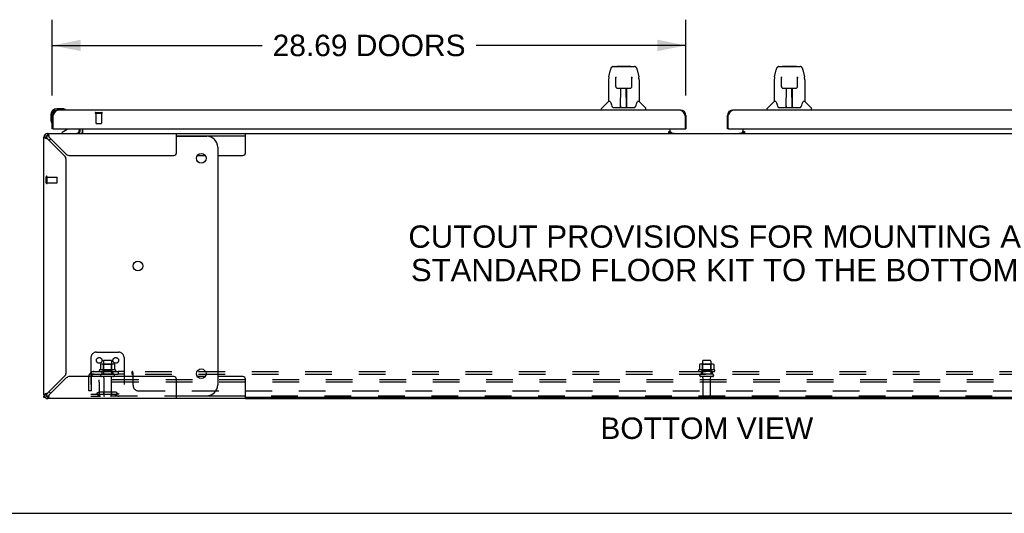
# Model space of a CAD drawing. Header units: inches. Extents: x 0 to 220, y 0 to 142.
# Tile 2 of 19: x 39 to 84, y 0 to 22. Entities that reach past the tile are written whole.
import ezdxf

# ---------------------------------------------------------------- set-up
doc = ezdxf.new("R2010")
doc.units = ezdxf.units.IN
doc.header["$LTSCALE"] = 12.090517
doc.header["$MEASUREMENT"] = 0
doc.linetypes.add('HIDDEN', pattern=[0.2, 0.1, -0.1])
doc.layers.get('0').update_dxf_attribs({"linetype": 'CONTINUOUS'})
for name, color, linetype in [('02___PRT_ALL_AXES', 7, 'CONTINUOUS'), ('DEFAULT_2', 8, 'HIDDEN'), ('DIMENSIONS', 7, 'CONTINUOUS')]:
    doc.layers.add(name, color=color, linetype=linetype)
doc.styles.get("Standard").update_dxf_attribs({"font": 'arial.ttf'})
doc.dimstyles.new('DIMSTYLE_1', dxfattribs={"dimtxt": 0.969828, "dimasz": 1.293103, "dimexe": 0.09, "dimexo": 0.07, "dimgap": 0.0375, "dimtad": 0, "dimtih": 1, "dimtoh": 1, "dimzin": 4, "dimdsep": 46, "dimtxsty": 'Standard', "dimblk": '_FILLED', "dimblk1": '_FILLED', "dimblk2": '_FILLED', "dimcen": 0.09, "dimazin": 1, "dimtfac": 1, "dimtdec": 3, "dimtofl": 0, "dimtmove": 0, "dimatfit": 3, "dimldrblk": '_FILLED', "dimfxl": 1, "dimtolj": 1, "dimtzin": 4, "dimarcsym": 0})

# ---------------------------------------------------------------- blocks, each defined once
blk = doc.blocks.new('_FILLED')
at = {"color": 0, "linetype": 'ByBlock'}
blk.add_solid([(0, 0), (-1, 0.2), (-1, -0.2)], dxfattribs=at)
blk = doc.blocks.new('*D19')
at = {"layer": 'DIMENSIONS', "color": 2, "linetype": 'Continuous'}
for p, q in [((40.51, 18.906), (40.51, 22.335)), ((69.198, 18.906), (69.198, 22.335)), ((40.51, 21.171), (50.007, 21.171)), ((69.198, 21.171), (59.701, 21.171))]:
    blk.add_line(p, q, dxfattribs=at)
at = {"layer": 'DIMENSIONS', "color": 2, "linetype": 'Continuous', "xscale": 1.2931034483, "yscale": 1.2931034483, "zscale": 1.2931034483, "rotation": 180}
blk.add_blockref('_FILLED', (40.51, 21.171), dxfattribs=at)
at = {"layer": 'DIMENSIONS', "color": 2, "linetype": 'Continuous', "xscale": 1.2931034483, "yscale": 1.2931034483, "zscale": 1.2931034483}
blk.add_blockref('_FILLED', (69.198, 21.171), dxfattribs=at)
at = {"layer": 'DIMENSIONS', "color": 2, "linetype": 'Continuous', "insert": (54.854, 21.656), "char_height": 0.96983, "width": 8.72484, "attachment_point": 2, "line_spacing_factor": 0.9}
blk.add_mtext('28.69 DOORS', dxfattribs=at)

msp = doc.modelspace()

# ---------------------------------------------------------------- linework, layer by layer
at = {"color": 7, "linetype": 'Continuous'}
for p, q in [((65.712, 19.756), (65.777, 20.061)), ((65.9, 20.216), (66.87, 20.216)), ((65.987, 20.216), (65.986, 20.216)), ((66.092, 20.228), (66.679, 20.228)), ((66.994, 20.061), (67.059, 19.756)), ((73.212, 19.756), (73.277, 20.061)), ((73.4, 20.216), (74.37, 20.216)), ((73.487, 20.216), (73.486, 20.216)), ((73.592, 20.228), (74.179, 20.228)), ((74.494, 20.061), (74.559, 19.756)), ((65.696, 19.613), (65.696, 18.641)), ((66.019, 19.704), (65.999, 19.704)), ((66.018, 19.738), (66.018, 19.735)), ((66.018, 19.735), (66.018, 19.73)), ((66.018, 19.73), (66.019, 19.721)), ((66.021, 19.593), (66.019, 19.721)), ((66.745, 19.309), (66.752, 19.721)), ((66.752, 19.73), (66.752, 19.735)), ((66.752, 19.721), (66.752, 19.73)), ((66.771, 19.704), (66.752, 19.704)), ((73.196, 19.613), (73.196, 18.641)), ((73.519, 19.704), (73.499, 19.704)), ((73.518, 19.74), (73.518, 19.737)), ((73.518, 19.737), (73.518, 19.732)), ((73.518, 19.732), (73.519, 19.724)), ((73.519, 19.724), (73.519, 19.714)), ((73.526, 19.309), (73.519, 19.714)), ((74.245, 19.309), (74.252, 19.721)), ((74.252, 19.73), (74.252, 19.735)), ((74.252, 19.721), (74.252, 19.73)), ((74.271, 19.704), (74.252, 19.704)), ((66.026, 19.309), (66.021, 19.593)), ((66.106, 19.232), (66.226, 19.232)), ((66.236, 18.385), (66.251, 19.232)), ((66.244, 18.817), (66.244, 19.232)), ((66.25, 19.169), (66.244, 19.169)), ((66.262, 19.233), (66.508, 19.233)), ((66.511, 18.365), (66.496, 19.233)), ((66.497, 19.169), (66.527, 19.169)), ((66.5, 19.233), (66.5, 19.169)), ((66.527, 18.365), (66.527, 19.232)), ((66.545, 19.232), (66.665, 19.232)), ((67.074, 19.612), (67.074, 18.641)), ((73.606, 19.232), (73.726, 19.232)), ((73.736, 18.385), (73.751, 19.232)), ((73.744, 18.817), (73.744, 19.232)), ((73.75, 19.169), (73.744, 19.169)), ((73.762, 19.233), (74.008, 19.233)), ((74.011, 18.365), (73.996, 19.233)), ((73.997, 19.169), (74.027, 19.169)), ((74, 19.233), (74, 19.169)), ((74.027, 18.365), (74.027, 19.232)), ((74.045, 19.232), (74.165, 19.232)), ((74.574, 19.612), (74.574, 18.641)), ((66.247, 19.007), (66.244, 19.007)), ((66.247, 18.995), (66.244, 18.995)), ((66.527, 19.007), (66.5, 19.007)), ((66.527, 18.995), (66.5, 18.995)), ((66.504, 18.767), (66.527, 18.767)), ((66.527, 18.763), (66.504, 18.763)), ((73.747, 19.007), (73.744, 19.007)), ((73.747, 18.995), (73.744, 18.995)), ((74.027, 19.007), (74, 19.007)), ((74.027, 18.995), (74, 18.995)), ((74.004, 18.767), (74.027, 18.767)), ((74.027, 18.763), (74.004, 18.763)), ((40.97, 18.307), (40.713, 18.307)), ((41.008, 18.304), (40.97, 18.307)), ((65.381, 18.247), (65.381, 18.31)), ((65.691, 18.635), (65.393, 18.338)), ((65.769, 18.641), (65.696, 18.641)), ((65.864, 18.389), (65.87, 18.381)), ((65.9, 18.365), (66.871, 18.365)), ((66.237, 18.437), (66.237, 18.411)), ((66.244, 18.365), (66.244, 18.37)), ((66.511, 18.411), (66.51, 18.437)), ((67.074, 18.641), (67.001, 18.641)), ((67.08, 18.635), (67.378, 18.338)), ((67.389, 18.247), (67.389, 18.31)), ((72.881, 18.247), (72.881, 18.31)), ((73.191, 18.635), (72.893, 18.338)), ((73.269, 18.641), (73.196, 18.641)), ((73.364, 18.389), (73.37, 18.381)), ((73.4, 18.365), (74.371, 18.365)), ((73.737, 18.437), (73.737, 18.411)), ((73.744, 18.365), (73.744, 18.37)), ((74.011, 18.411), (74.01, 18.437)), ((74.574, 18.641), (74.501, 18.641)), ((74.58, 18.635), (74.878, 18.338)), ((74.889, 18.247), (74.889, 18.31)), ((40.45, 18.044), (40.45, 17.788)), ((40.51, 18.044), (40.51, 18.001)), ((40.51, 18.001), (40.552, 18.001)), ((40.757, 18.247), (40.713, 18.247)), ((41.105, 18.261), (41.105, 18.261)), ((69.198, 18.001), (69.156, 18.001)), ((71.073, 18.001), (71.115, 18.001)), ((40.45, 17.788), (40.453, 17.75)), ((40.495, 17.659), (40.496, 17.655)), ((40.496, 17.655), (40.497, 17.654)), ((40.572, 17.393), (40.51, 17.393)), ((41.739, 17.393), (41.739, 17.346)), ((41.885, 17.393), (41.885, 17.218)), ((68.489, 17.224), (68.489, 17.393)), ((69.136, 17.393), (69.198, 17.393)), ((71.135, 17.393), (71.073, 17.393)), ((71.781, 17.224), (71.781, 17.393)), ((40.239, 17.023), (40.135, 17.023)), ((40.184, 17.141), (40.258, 17.067)), ((40.302, 17.189), (40.302, 17.085)), ((41.19, 17.366), (40.952, 17.228)), ((40.952, 17.189), (40.952, 17.228)), ((46.135, 17.085), (49.259, 17.085)), ((46.135, 17.064), (47.504, 17.064)), ((49.259, 16.314), (49.259, 17.189)), ((49.259, 17.189), (91.012, 17.189)), ((68.421, 17.219), (68.421, 17.27)), ((68.421, 17.27), (68.489, 17.27)), ((68.489, 17.219), (68.421, 17.219)), ((68.489, 17.189), (68.489, 17.219)), ((68.561, 17.2), (68.497, 17.264)), ((71.774, 17.264), (71.71, 17.2)), ((71.781, 17.27), (71.849, 17.27)), ((71.781, 17.189), (71.781, 17.219)), ((71.849, 17.219), (71.781, 17.219)), ((71.849, 17.27), (71.849, 17.219)), ((48.004, 16.564), (48.004, 5.814)), ((47.075, 16.189), (47.433, 16.189)), ((48.004, 16.189), (49.134, 16.189)), ((47.433, 6.189), (47.075, 6.189)), ((49.134, 6.189), (48.004, 6.189)), ((49.259, 5.189), (49.259, 6.064)), ((40.135, 5.356), (40.239, 5.356)), ((40.181, 5.241), (40.135, 5.241)), ((40.184, 5.238), (40.258, 5.312)), ((40.239, 5.202), (40.239, 5.189)), ((40.302, 5.293), (40.302, 5.189)), ((46.135, 5.314), (47.504, 5.314)), ((49.259, 5.293), (46.135, 5.293)), ((91.012, 5.241), (49.259, 5.241)), ((0, 0), (219.828, 0))]:
    msp.add_line(p, q, dxfattribs=at)
at = {"color": 3, "linetype": 'Continuous'}
for p, q in [((40.51, 17.393), (40.51, 18.001)), ((40.552, 18.001), (40.566, 18.027)), ((40.552, 17.413), (40.552, 18.001)), ((40.566, 18.027), (40.573, 18.039)), ((40.573, 18.039), (40.58, 18.052)), ((68.951, 18.247), (40.757, 18.247)), ((69.118, 18.071), (69.125, 18.058)), ((69.125, 18.058), (69.132, 18.046)), ((69.132, 18.046), (69.139, 18.033)), ((69.139, 18.033), (69.149, 18.014)), ((69.149, 18.014), (69.156, 18.001)), ((69.156, 18.001), (69.156, 17.413)), ((69.198, 18.001), (69.198, 17.393)), ((71.073, 17.393), (71.073, 18.001)), ((71.115, 18.001), (71.128, 18.027)), ((71.115, 17.413), (71.115, 18.001)), ((71.128, 18.027), (71.135, 18.039)), ((71.135, 18.039), (71.142, 18.052)), ((99.514, 18.247), (71.319, 18.247)), ((40.572, 17.393), (69.136, 17.393)), ((41.781, 17.332), (41.781, 17.393)), ((71.135, 17.393), (99.698, 17.393)), ((40.135, 5.356), (40.135, 17.023)), ((40.204, 16.977), (40.226, 16.97)), ((40.302, 17.189), (49.259, 17.189)), ((40.302, 16.947), (41.071, 16.178)), ((40.363, 17.074), (40.355, 17.098)), ((41.147, 16.254), (40.378, 17.023)), ((46.135, 16.314), (46.135, 17.189)), ((68.421, 17.224), (68.489, 17.224)), ((68.489, 17.2), (68.661, 17.2)), ((71.61, 17.2), (71.781, 17.2)), ((71.781, 17.224), (71.849, 17.224)), ((41.303, 16.189), (46.01, 16.189)), ((41.135, 6.357), (41.135, 16.022)), ((41.071, 6.201), (40.302, 5.432)), ((40.378, 5.356), (41.147, 6.125)), ((46.01, 6.189), (41.303, 6.189)), ((46.135, 5.189), (46.135, 6.064)), ((40.25, 5.417), (40.226, 5.409)), ((40.135, 5.241), (40.135, 5.304)), ((40.269, 5.189), (40.239, 5.189)), ((49.259, 5.189), (40.302, 5.189)), ((40.348, 5.258), (40.355, 5.28)), ((49.259, 5.189), (91.012, 5.189))]:
    msp.add_line(p, q, dxfattribs=at)
at = {"color": 7, "linetype": 'Continuous'}
for points in [[(65.9, 20.216), (65.897, 20.216), (65.881, 20.214), (65.866, 20.209), (65.853, 20.202), (65.84, 20.194), (65.829, 20.184), (65.82, 20.173), (65.812, 20.16), (65.804, 20.147), (65.798, 20.132), (65.791, 20.116), (65.785, 20.097), (65.78, 20.076), (65.777, 20.061)], [(66.971, 20.138), (66.964, 20.151), (66.958, 20.162), (66.95, 20.173), (66.942, 20.183), (66.933, 20.192), (66.922, 20.2), (66.911, 20.206), (66.898, 20.211), (66.885, 20.215), (66.87, 20.216)], [(66.994, 20.061), (66.991, 20.073), (66.987, 20.092), (66.982, 20.109), (66.976, 20.125), (66.971, 20.138)], [(73.4, 20.216), (73.397, 20.216), (73.381, 20.214), (73.366, 20.209), (73.353, 20.202), (73.34, 20.194), (73.329, 20.184), (73.32, 20.173), (73.312, 20.16), (73.304, 20.147), (73.298, 20.132), (73.291, 20.116), (73.285, 20.097), (73.28, 20.076), (73.277, 20.061)], [(74.471, 20.138), (74.464, 20.151), (74.458, 20.162), (74.45, 20.173), (74.442, 20.183), (74.433, 20.192), (74.422, 20.2), (74.411, 20.206), (74.398, 20.211), (74.385, 20.215), (74.37, 20.216)], [(74.494, 20.061), (74.491, 20.073), (74.487, 20.092), (74.482, 20.109), (74.476, 20.125), (74.471, 20.138)], [(65.712, 19.756), (65.706, 19.724), (65.7, 19.682), (65.697, 19.64), (65.696, 19.613)], [(66.018, 19.744), (66.018, 19.745), (66.018, 19.745), (66.018, 19.744), (66.018, 19.744), (66.018, 19.743), (66.018, 19.741), (66.018, 19.74), (66.018, 19.738)], [(66.752, 19.735), (66.753, 19.739), (66.753, 19.74), (66.753, 19.742), (66.753, 19.743), (66.753, 19.744), (66.753, 19.744), (66.753, 19.745)], [(67.074, 19.612), (67.074, 19.64), (67.071, 19.683), (67.065, 19.725), (67.059, 19.756)], [(73.212, 19.756), (73.206, 19.724), (73.2, 19.682), (73.197, 19.64), (73.196, 19.613)], [(73.518, 19.744), (73.518, 19.745), (73.518, 19.745), (73.518, 19.744), (73.518, 19.744), (73.518, 19.743), (73.518, 19.741), (73.518, 19.74)], [(74.252, 19.735), (74.253, 19.739), (74.253, 19.74), (74.253, 19.742), (74.253, 19.743), (74.253, 19.744), (74.253, 19.744), (74.253, 19.745)], [(74.574, 19.612), (74.574, 19.64), (74.571, 19.683), (74.565, 19.725), (74.559, 19.756)], [(66.026, 19.309), (66.027, 19.297), (66.03, 19.285), (66.036, 19.273), (66.043, 19.262), (66.052, 19.252), (66.062, 19.244), (66.074, 19.238), (66.086, 19.234), (66.098, 19.232), (66.105, 19.232)], [(66.226, 19.232), (66.229, 19.232), (66.238, 19.232), (66.247, 19.232), (66.256, 19.233), (66.262, 19.233)], [(66.508, 19.233), (66.517, 19.232), (66.525, 19.232), (66.534, 19.232), (66.542, 19.232), (66.544, 19.232)], [(66.666, 19.232), (66.674, 19.232), (66.687, 19.234), (66.698, 19.239), (66.71, 19.245), (66.72, 19.253), (66.729, 19.263), (66.736, 19.274), (66.741, 19.286), (66.744, 19.299), (66.745, 19.309)], [(73.526, 19.309), (73.527, 19.297), (73.53, 19.285), (73.536, 19.273), (73.543, 19.262), (73.552, 19.252), (73.562, 19.244), (73.574, 19.238), (73.586, 19.234), (73.598, 19.232), (73.605, 19.232)], [(73.726, 19.232), (73.729, 19.232), (73.738, 19.232), (73.747, 19.232), (73.756, 19.233), (73.762, 19.233)], [(74.008, 19.233), (74.017, 19.232), (74.025, 19.232), (74.034, 19.232), (74.042, 19.232), (74.044, 19.232)], [(74.166, 19.232), (74.174, 19.232), (74.187, 19.234), (74.198, 19.239), (74.21, 19.245), (74.22, 19.253), (74.229, 19.263), (74.236, 19.274), (74.241, 19.286), (74.244, 19.299), (74.245, 19.309)], [(65.766, 18.641), (65.772, 18.631), (65.785, 18.603), (65.8, 18.568), (65.816, 18.525), (65.832, 18.477), (65.847, 18.429)], [(65.847, 18.429), (65.849, 18.421), (65.854, 18.408), (65.859, 18.398), (65.864, 18.389)], [(65.87, 18.381), (65.875, 18.375), (65.882, 18.37), (65.89, 18.367), (65.897, 18.366), (65.899, 18.365)], [(66.871, 18.365), (66.873, 18.365), (66.881, 18.367), (66.888, 18.37), (66.895, 18.375)], [(66.895, 18.375), (66.901, 18.381), (66.906, 18.388)], [(66.906, 18.388), (66.911, 18.397), (66.916, 18.408), (66.921, 18.421), (66.924, 18.429)], [(66.924, 18.429), (66.938, 18.475), (66.954, 18.523), (66.97, 18.566), (66.985, 18.602), (66.999, 18.631), (67.005, 18.641)], [(73.266, 18.641), (73.272, 18.631), (73.285, 18.603), (73.3, 18.568), (73.316, 18.525), (73.332, 18.477), (73.347, 18.429)], [(73.347, 18.429), (73.349, 18.421), (73.354, 18.408), (73.359, 18.398), (73.364, 18.389)], [(73.37, 18.381), (73.375, 18.375), (73.382, 18.37), (73.39, 18.367), (73.397, 18.366), (73.399, 18.365)], [(74.371, 18.365), (74.373, 18.365), (74.381, 18.367), (74.388, 18.37), (74.395, 18.375)], [(74.395, 18.375), (74.401, 18.381), (74.406, 18.388)], [(74.406, 18.388), (74.411, 18.397), (74.416, 18.408), (74.421, 18.421), (74.424, 18.429)], [(74.424, 18.429), (74.438, 18.475), (74.454, 18.523), (74.47, 18.566), (74.485, 18.602), (74.499, 18.631), (74.505, 18.641)], [(41.105, 18.261), (41.104, 18.261), (41.102, 18.261), (41.099, 18.262)], [(40.497, 17.654), (40.497, 17.653), (40.497, 17.652)], [(40.239, 17.023), (40.24, 17.015), (40.242, 17.008), (40.246, 17), (40.251, 16.992)], [(40.251, 16.992), (40.258, 16.985), (40.265, 16.977), (40.273, 16.97), (40.283, 16.962), (40.292, 16.954), (40.302, 16.947)], [(40.378, 17.023), (40.37, 17.033), (40.363, 17.042), (40.355, 17.051), (40.348, 17.06), (40.34, 17.067), (40.332, 17.073), (40.325, 17.079), (40.317, 17.082), (40.309, 17.085), (40.302, 17.085)], [(41.863, 17.201), (41.861, 17.199), (41.86, 17.197), (41.859, 17.195), (41.857, 17.194), (41.856, 17.192), (41.854, 17.191), (41.853, 17.19), (41.851, 17.19), (41.85, 17.189), (41.849, 17.189)], [(41.885, 17.218), (41.884, 17.219), (41.882, 17.219), (41.88, 17.218), (41.879, 17.218), (41.877, 17.217), (41.875, 17.216), (41.873, 17.215), (41.872, 17.213), (41.87, 17.211), (41.869, 17.209), (41.867, 17.207), (41.866, 17.205), (41.863, 17.201)], [(40.302, 5.432), (40.292, 5.424), (40.283, 5.417), (40.273, 5.409), (40.265, 5.401), (40.258, 5.394), (40.251, 5.386), (40.246, 5.379), (40.242, 5.371), (40.24, 5.363), (40.239, 5.356)], [(40.332, 5.305), (40.34, 5.312), (40.348, 5.319), (40.355, 5.327), (40.363, 5.336), (40.37, 5.346), (40.378, 5.356)], [(40.302, 5.293), (40.309, 5.294), (40.317, 5.296), (40.325, 5.3), (40.332, 5.305)]]:
    msp.add_lwpolyline(points, dxfattribs=at)
at = {"color": 3, "linetype": 'Continuous'}
for points in [[(40.58, 18.052), (40.586, 18.065), (40.59, 18.071), (40.593, 18.077), (40.597, 18.083), (40.6, 18.089), (40.603, 18.095), (40.607, 18.101), (40.61, 18.107), (40.614, 18.113), (40.617, 18.118), (40.621, 18.124), (40.624, 18.13), (40.627, 18.135), (40.631, 18.14), (40.634, 18.146), (40.638, 18.151), (40.641, 18.156), (40.644, 18.161), (40.648, 18.166), (40.651, 18.171), (40.655, 18.175), (40.658, 18.18), (40.661, 18.184), (40.665, 18.188), (40.668, 18.192), (40.672, 18.196), (40.675, 18.2), (40.678, 18.204), (40.682, 18.208), (40.685, 18.211), (40.689, 18.214), (40.692, 18.217), (40.696, 18.22), (40.699, 18.223), (40.702, 18.226), (40.706, 18.229), (40.709, 18.231), (40.713, 18.233), (40.716, 18.235), (40.719, 18.237), (40.723, 18.239), (40.726, 18.241), (40.73, 18.242), (40.733, 18.243), (40.736, 18.244), (40.74, 18.245), (40.743, 18.246), (40.747, 18.247), (40.75, 18.247), (40.753, 18.247), (40.757, 18.247)], [(68.951, 18.247), (68.955, 18.247), (68.958, 18.247), (68.962, 18.247), (68.965, 18.246), (68.968, 18.245), (68.972, 18.244), (68.975, 18.243), (68.979, 18.242), (68.982, 18.241), (68.985, 18.239), (68.989, 18.237), (68.992, 18.235), (68.996, 18.233), (68.999, 18.231), (69.002, 18.229), (69.006, 18.226), (69.009, 18.223), (69.013, 18.22), (69.016, 18.217), (69.02, 18.214), (69.023, 18.211), (69.026, 18.208), (69.03, 18.204), (69.033, 18.2), (69.037, 18.196), (69.04, 18.192), (69.043, 18.188), (69.047, 18.184), (69.05, 18.18), (69.054, 18.175), (69.057, 18.171), (69.06, 18.166), (69.064, 18.161), (69.067, 18.156), (69.071, 18.151), (69.074, 18.146), (69.077, 18.14), (69.081, 18.135), (69.084, 18.13), (69.088, 18.124), (69.091, 18.118), (69.095, 18.113), (69.098, 18.107), (69.101, 18.101), (69.105, 18.095), (69.108, 18.089), (69.112, 18.083), (69.115, 18.077), (69.118, 18.071)], [(71.142, 18.052), (71.149, 18.065), (71.152, 18.071), (71.156, 18.077), (71.159, 18.083), (71.163, 18.089), (71.166, 18.095), (71.169, 18.101), (71.173, 18.107), (71.176, 18.113), (71.18, 18.118), (71.183, 18.124), (71.186, 18.13), (71.19, 18.135), (71.193, 18.14), (71.197, 18.146), (71.2, 18.151), (71.203, 18.156), (71.207, 18.161), (71.21, 18.166), (71.214, 18.171), (71.217, 18.175), (71.221, 18.18), (71.224, 18.184), (71.227, 18.188), (71.231, 18.192), (71.234, 18.196), (71.238, 18.2), (71.241, 18.204), (71.244, 18.208), (71.248, 18.211), (71.251, 18.214), (71.255, 18.217), (71.258, 18.22), (71.261, 18.223), (71.265, 18.226), (71.268, 18.229), (71.272, 18.231), (71.275, 18.233), (71.278, 18.235), (71.282, 18.237), (71.285, 18.239), (71.289, 18.241), (71.292, 18.242), (71.296, 18.243), (71.299, 18.244), (71.302, 18.245), (71.306, 18.246), (71.309, 18.247), (71.313, 18.247), (71.316, 18.247), (71.319, 18.247)], [(40.135, 17.023), (40.137, 17.015), (40.144, 17.008), (40.154, 17), (40.167, 16.992), (40.184, 16.985), (40.204, 16.977)], [(40.226, 16.97), (40.25, 16.962), (40.276, 16.954), (40.302, 16.947)], [(40.355, 17.098), (40.348, 17.121), (40.34, 17.141), (40.332, 17.158), (40.325, 17.171), (40.317, 17.181), (40.309, 17.187), (40.302, 17.189)], [(40.378, 17.023), (40.37, 17.049), (40.363, 17.074)], [(40.226, 5.409), (40.204, 5.401), (40.184, 5.394), (40.167, 5.386), (40.154, 5.379), (40.144, 5.371), (40.137, 5.363), (40.135, 5.356)], [(40.302, 5.432), (40.276, 5.424), (40.25, 5.417)], [(40.355, 5.28), (40.363, 5.304), (40.37, 5.33), (40.378, 5.356)], [(40.302, 5.189), (40.309, 5.191), (40.317, 5.197), (40.325, 5.207), (40.332, 5.221), (40.34, 5.238), (40.348, 5.258)]]:
    msp.add_lwpolyline(points, dxfattribs=at)
at = {"color": 7, "linetype": 'Continuous'}
for centre in [(47.254, 16.064), (44.387, 11.189), (47.254, 6.314)]:
    msp.add_circle(centre, 0.219, dxfattribs=at)
for centre, radius, start, end in [((66.092, 20.208), 0.0197, 90, 156.393), ((66.679, 20.208), 0.0197, 23.607, 90), ((73.592, 20.208), 0.0197, 90, 156.393), ((74.179, 20.208), 0.0197, 23.607, 90), ((40.713, 18.044), 0.263, 90, 180), ((40.97, 18.057), 0.25, 59.1101, 90), ((65.421, 18.31), 0.0394, 135, 180), ((65.705, 18.621), 0.0197, 90, 135), ((66.256, 18.385), 0.0197, 179, 270), ((66.256, 18.385), 0.0197, 260.739, 269.9232), ((66.491, 18.385), 0.0197, 270, 1), ((66.491, 18.385), 0.0197, 270.0771, 272.6469), ((67.066, 18.621), 0.0197, 45, 90), ((67.35, 18.31), 0.0394, 0, 45), ((72.921, 18.31), 0.0394, 135, 180), ((73.205, 18.621), 0.0197, 90, 135), ((73.756, 18.385), 0.0197, 179, 270), ((73.756, 18.385), 0.0197, 260.739, 269.9232), ((73.991, 18.385), 0.0197, 270, 1), ((73.991, 18.385), 0.0197, 270.0771, 272.6469), ((74.566, 18.621), 0.0197, 45, 90), ((74.85, 18.31), 0.0394, 0, 45), ((40.713, 18.044), 0.203, 90, 180), ((41.09, 18.262), 0.015, 270, 353.6204), ((41.09, 18.259), 0.015, 6.3796, 59.1101), ((40.7, 17.788), 0.25, 180, 210.8899), ((40.499, 17.667), 0.015, 210.8899, 263.6204), ((40.495, 17.667), 0.015, 276.3796, 360), ((41.14, 17.453), 0.1, 300.092, 323.4532), ((40.302, 17.023), 0.0625, 90, 180), ((40.762, 16.564), 0.5, 128.9359, 141.3055), ((41.582, 17.346), 0.157, 270, 360), ((41.639, 17.332), 0.246, 325.7693, 360), ((47.504, 16.564), 0.5, 0, 90), ((49.134, 16.314), 0.125, 270, 360), ((47.504, 5.814), 0.5, 270, 360), ((49.134, 6.064), 0.125, 0, 90), ((40.302, 5.356), 0.0625, 180, 270), ((40.762, 5.814), 0.5, 218.6945, 231.0641)]:
    msp.add_arc(centre, radius, start, end, dxfattribs=at)
at = {"color": 3, "linetype": 'Continuous'}
for centre, radius, start, end in [((40.757, 18.001), 0.246, 90, 180), ((68.951, 18.001), 0.246, 0, 90), ((71.319, 18.001), 0.246, 90, 180), ((40.572, 17.413), 0.02, 180, 270), ((69.136, 17.413), 0.02, 270, 360), ((71.135, 17.413), 0.02, 180, 270), ((40.302, 17.023), 0.167, 90, 180), ((41.639, 17.332), 0.142, 270, 360), ((68.604, 17.304), 0.115, 192.8571, 244.7498), ((71.666, 17.304), 0.115, 295.2502, 360), ((40.915, 16.022), 0.22, 0, 45), ((41.303, 16.409), 0.22, 225, 270), ((46.01, 16.314), 0.125, 270, 360), ((40.915, 6.357), 0.22, 315, 360), ((41.303, 5.969), 0.22, 90, 135), ((46.01, 6.064), 0.125, 0, 90), ((40.302, 5.356), 0.167, 180, 270)]:
    msp.add_arc(centre, radius, start, end, dxfattribs=at)
at = {"color": 7, "linetype": 'Continuous'}
for centre, major_axis, start_param, end_param in [((66.236, 18.405), (0, 0.0394), -2.940151, -2.835574), ((66.511, 18.405), (0.0394, 0), -1.876815, -1.570796), ((73.736, 18.405), (0, 0.0394), -2.940151, -2.835574), ((74.011, 18.405), (0, 0.0394), -3.447611, -3.141593)]:
    msp.add_ellipse(centre, major_axis=major_axis, ratio=1, start_param=start_param, end_param=end_param, dxfattribs=at)
at = {"layer": '02___PRT_ALL_AXES', "color": 8, "linetype": 'HIDDEN'}
for p, q in [((42.49, 18.1), (42.49, 17.653)), ((42.49, 18.1), (42.738, 18.1)), ((42.738, 18.1), (42.738, 17.653)), ((40.282, 14.961), (40.282, 15.209)), ((40.282, 15.209), (40.729, 15.209)), ((40.282, 14.961), (40.729, 14.961)), ((42.827, 6.888), (42.827, 6.293)), ((43.193, 6.888), (43.193, 6.293)), ((69.952, 6.888), (69.952, 6.293)), ((70.318, 6.888), (70.318, 6.293)), ((43.366, 6.488), (42.655, 6.488)), ((42.676, 6.418), (42.76, 6.418)), ((42.76, 6.418), (42.76, 6.293)), ((43.26, 6.418), (42.76, 6.418)), ((43.26, 6.293), (42.76, 6.293)), ((43.26, 6.418), (43.26, 6.293)), ((43.26, 6.418), (43.344, 6.418)), ((43.489, 6.418), (43.489, 6.293)), ((43.77, 6.418), (43.489, 6.418)), ((43.77, 6.293), (43.489, 6.293)), ((43.77, 6.418), (43.77, 6.293)), ((70.491, 6.488), (69.78, 6.488)), ((69.801, 6.418), (69.885, 6.418)), ((70.385, 6.418), (69.885, 6.418)), ((69.885, 6.418), (69.885, 6.293)), ((70.385, 6.293), (69.885, 6.293)), ((70.385, 6.418), (70.469, 6.418)), ((70.385, 6.418), (70.385, 6.293)), ((42.844, 6.125), (42.844, 5.323)), ((43.176, 6.125), (43.176, 5.323)), ((69.969, 6.125), (69.969, 5.323)), ((70.301, 6.125), (70.301, 5.323))]:
    msp.add_line(p, q, dxfattribs=at)
at = {"layer": '02___PRT_ALL_AXES', "color": 3, "linetype": 'Continuous'}
for p, q in [((68.661, 17.2), (68.661, 17.189)), ((71.61, 17.2), (71.61, 17.189))]:
    msp.add_line(p, q, dxfattribs=at)
at = {"layer": '02___PRT_ALL_AXES', "color": 7, "linetype": 'Continuous'}
for start, end in [(175.1015, 175.7578), (170.8498, 171.3733)]:
    msp.add_arc((40.713, 18.044), 0.263, start, end, dxfattribs=at)
at = {"layer": '02___PRT_ALL_AXES', "color": 8, "linetype": 'HIDDEN'}
for centre, radius, start, end in [((42.676, 6.457), 0.0384, 124.4497, 270), ((43.01, 5.888), 0.698, 117.6814, 120.6631), ((43.01, 5.888), 0.698, 59.3369, 62.3186), ((43.344, 6.457), 0.0384, 270, 55.5503), ((69.801, 6.457), 0.0384, 124.4497, 270), ((70.135, 5.888), 0.698, 117.6814, 120.6631), ((70.135, 5.888), 0.698, 59.3369, 62.3186), ((70.469, 6.457), 0.0384, 270, 55.5503)]:
    msp.add_arc(centre, radius, start, end, dxfattribs=at)
at = {"layer": 'DEFAULT_2', "color": 8, "linetype": 'HIDDEN'}
for p, q in [((42.472, 18.143), (42.756, 18.143)), ((42.472, 18.1), (42.756, 18.1)), ((42.5, 17.643), (42.728, 17.643)), ((40.239, 14.943), (40.239, 15.227)), ((40.282, 14.943), (40.282, 15.227)), ((40.739, 14.971), (40.739, 15.199)), ((42.51, 7.293), (43.51, 7.293)), ((42.26, 7.043), (42.26, 5.293)), ((42.691, 6.733), (42.691, 6.515)), ((43.266, 6.754), (42.755, 6.754)), ((42.827, 6.734), (42.807, 6.754)), ((42.827, 6.438), (42.827, 6.734)), ((43.194, 6.734), (42.827, 6.734)), ((43.163, 6.918), (42.857, 6.918)), ((43.194, 6.734), (43.214, 6.754)), ((43.194, 6.438), (43.194, 6.734)), ((43.329, 6.733), (43.329, 6.515)), ((43.76, 7.043), (43.76, 5.293)), ((69.816, 6.733), (69.816, 6.515)), ((70.391, 6.754), (69.88, 6.754)), ((69.952, 6.734), (69.932, 6.754)), ((70.319, 6.734), (69.952, 6.734)), ((69.952, 6.438), (69.952, 6.734)), ((70.288, 6.918), (69.982, 6.918)), ((70.319, 6.734), (70.339, 6.754)), ((70.319, 6.438), (70.319, 6.734)), ((70.454, 6.733), (70.454, 6.515)), ((42.253, 6.364), (42.332, 6.268)), ((42.292, 6.293), (42.292, 6.418)), ((42.292, 6.418), (97.979, 6.418)), ((42.292, 6.293), (97.979, 6.293)), ((42.827, 6.438), (42.807, 6.418)), ((43.194, 6.438), (42.827, 6.438)), ((43.194, 6.438), (43.214, 6.418)), ((44.131, 6.293), (44.131, 6.418)), ((44.139, 6.29), (44.137, 6.291)), ((44.147, 6.279), (44.144, 6.283)), ((44.167, 5.793), (44.167, 6.364)), ((69.952, 6.438), (69.932, 6.418)), ((70.319, 6.438), (69.952, 6.438)), ((70.319, 6.438), (70.339, 6.418)), ((42.167, 5.543), (42.167, 6.181)), ((42.292, 5.543), (42.292, 6.181)), ((42.635, 5.939), (42.635, 6.043)), ((97.635, 6.043), (42.635, 6.043)), ((42.635, 5.939), (42.635, 5.353)), ((97.635, 5.939), (42.635, 5.939)), ((43.275, 6.187), (42.746, 6.187)), ((70.4, 6.187), (69.871, 6.187)), ((42.292, 5.543), (42.167, 5.543)), ((42.26, 5.397), (43.76, 5.397)), ((42.603, 5.466), (42.535, 5.417)), ((42.664, 5.381), (42.596, 5.333)), ((43.351, 5.487), (42.67, 5.487)), ((43.351, 5.383), (42.67, 5.383)), ((42.835, 5.487), (42.835, 5.383)), ((43.185, 5.487), (43.185, 5.383)), ((43.357, 5.381), (43.425, 5.333)), ((43.417, 5.466), (43.485, 5.417)), ((44.417, 5.543), (95.854, 5.543)), ((42.26, 5.293), (42.695, 5.293)), ((97.575, 5.293), (42.695, 5.293))]:
    msp.add_line(p, q, dxfattribs=at)
for points in [[(42.697, 6.742), (42.696, 6.741), (42.695, 6.74), (42.694, 6.739), (42.693, 6.738), (42.692, 6.736), (42.692, 6.734), (42.691, 6.733)], [(43.323, 6.742), (43.325, 6.741), (43.326, 6.74), (43.327, 6.739), (43.328, 6.738), (43.329, 6.736), (43.329, 6.734), (43.329, 6.733)], [(69.822, 6.742), (69.821, 6.741), (69.82, 6.74), (69.819, 6.739), (69.818, 6.738), (69.817, 6.736), (69.817, 6.734), (69.816, 6.733)], [(70.448, 6.742), (70.45, 6.741), (70.451, 6.74), (70.452, 6.739), (70.453, 6.738), (70.454, 6.736), (70.454, 6.734), (70.454, 6.733)], [(42.253, 6.364), (42.255, 6.366), (42.257, 6.369), (42.259, 6.372), (42.261, 6.375), (42.263, 6.378), (42.265, 6.381), (42.267, 6.385), (42.268, 6.389)], [(42.268, 6.389), (42.271, 6.396), (42.273, 6.399), (42.274, 6.402), (42.276, 6.405), (42.277, 6.408), (42.279, 6.411), (42.281, 6.413), (42.283, 6.415), (42.285, 6.416), (42.287, 6.417), (42.288, 6.418), (42.29, 6.418), (42.292, 6.418)], [(42.292, 6.353), (42.292, 6.353), (42.292, 6.353), (42.292, 6.353), (42.292, 6.353), (42.292, 6.353), (42.292, 6.352), (42.292, 6.352), (42.292, 6.351), (42.292, 6.351), (42.292, 6.35), (42.292, 6.35)], [(42.315, 6.289), (42.315, 6.289), (42.314, 6.29), (42.314, 6.29), (42.314, 6.29), (42.314, 6.291), (42.314, 6.291), (42.313, 6.292), (42.313, 6.292), (42.313, 6.293), (42.312, 6.293), (42.312, 6.294), (42.312, 6.294), (42.311, 6.295), (42.311, 6.296), (42.31, 6.296), (42.31, 6.297), (42.31, 6.298), (42.309, 6.298), (42.309, 6.299), (42.309, 6.3), (42.308, 6.301), (42.308, 6.301), (42.308, 6.302), (42.307, 6.303), (42.307, 6.304), (42.306, 6.305), (42.306, 6.305), (42.306, 6.306), (42.305, 6.307), (42.305, 6.308), (42.305, 6.309), (42.304, 6.31), (42.304, 6.31), (42.303, 6.311), (42.303, 6.312), (42.303, 6.313), (42.302, 6.314), (42.302, 6.315), (42.302, 6.316), (42.301, 6.317), (42.301, 6.318), (42.3, 6.319), (42.3, 6.32), (42.3, 6.321), (42.299, 6.322), (42.299, 6.323), (42.299, 6.324), (42.298, 6.326), (42.298, 6.327), (42.297, 6.328), (42.297, 6.329), (42.297, 6.33), (42.296, 6.331), (42.296, 6.332), (42.296, 6.333), (42.295, 6.335), (42.295, 6.336), (42.295, 6.337), (42.295, 6.338), (42.294, 6.339), (42.294, 6.34), (42.294, 6.341), (42.294, 6.342), (42.293, 6.343), (42.293, 6.344), (42.293, 6.345), (42.293, 6.346), (42.293, 6.347), (42.292, 6.348), (42.292, 6.348), (42.292, 6.349), (42.292, 6.35), (42.292, 6.351), (42.292, 6.352), (42.292, 6.352), (42.292, 6.353), (42.292, 6.353)], [(42.319, 6.275), (42.315, 6.279), (42.313, 6.281), (42.311, 6.283), (42.309, 6.285), (42.306, 6.287), (42.304, 6.288), (42.302, 6.29), (42.299, 6.291), (42.297, 6.292), (42.295, 6.293), (42.293, 6.293), (42.292, 6.293)], [(42.312, 6.293), (42.312, 6.293), (42.313, 6.292), (42.313, 6.292), (42.313, 6.291), (42.314, 6.291), (42.314, 6.29), (42.314, 6.29), (42.314, 6.29), (42.315, 6.289), (42.315, 6.289), (42.315, 6.289)], [(42.332, 6.268), (42.332, 6.267), (42.331, 6.267), (42.33, 6.267), (42.329, 6.268), (42.328, 6.268), (42.327, 6.269), (42.326, 6.27), (42.324, 6.271), (42.323, 6.272), (42.321, 6.274), (42.319, 6.275)], [(42.691, 6.515), (42.691, 6.514), (42.691, 6.512), (42.691, 6.511), (42.691, 6.511), (42.69, 6.51), (42.69, 6.509), (42.689, 6.509), (42.689, 6.508), (42.689, 6.508), (42.688, 6.508), (42.688, 6.507), (42.688, 6.507), (42.688, 6.507), (42.687, 6.507), (42.687, 6.506), (42.687, 6.506), (42.686, 6.506), (42.686, 6.506)], [(43.335, 6.506), (43.334, 6.506), (43.334, 6.506), (43.334, 6.506), (43.333, 6.507), (43.333, 6.507), (43.333, 6.507), (43.333, 6.507), (43.332, 6.508), (43.332, 6.508), (43.332, 6.508), (43.331, 6.509), (43.331, 6.509), (43.331, 6.51), (43.33, 6.511), (43.33, 6.511), (43.33, 6.512), (43.329, 6.514), (43.329, 6.515)], [(44.145, 6.408), (44.143, 6.411), (44.141, 6.413), (44.139, 6.415), (44.138, 6.416), (44.136, 6.417), (44.134, 6.418), (44.133, 6.418), (44.131, 6.418)], [(44.15, 6.399), (44.148, 6.402), (44.147, 6.405), (44.145, 6.408), (44.143, 6.411), (44.141, 6.413), (44.139, 6.415), (44.138, 6.416), (44.136, 6.417), (44.134, 6.418), (44.133, 6.418), (44.131, 6.418)], [(44.141, 6.287), (44.14, 6.288), (44.139, 6.29), (44.137, 6.291), (44.136, 6.292), (44.134, 6.293), (44.133, 6.293), (44.131, 6.293)], [(44.136, 6.292), (44.134, 6.293), (44.133, 6.293), (44.131, 6.293)], [(44.144, 6.283), (44.143, 6.285), (44.141, 6.287), (44.14, 6.288)], [(44.151, 6.274), (44.149, 6.275), (44.148, 6.277), (44.147, 6.279)], [(44.167, 6.268), (44.165, 6.267), (44.163, 6.267), (44.161, 6.267), (44.16, 6.268), (44.158, 6.268), (44.157, 6.269), (44.155, 6.27), (44.154, 6.271), (44.152, 6.272), (44.151, 6.274), (44.149, 6.275), (44.148, 6.277)], [(44.153, 6.392), (44.151, 6.396), (44.15, 6.399)], [(44.16, 6.268), (44.158, 6.268), (44.157, 6.269), (44.155, 6.27), (44.154, 6.271), (44.152, 6.272)], [(44.167, 6.364), (44.165, 6.366), (44.163, 6.369), (44.162, 6.372), (44.16, 6.375), (44.159, 6.378), (44.157, 6.381), (44.156, 6.385), (44.153, 6.392)], [(44.167, 6.268), (44.165, 6.267), (44.163, 6.267), (44.161, 6.267)], [(44.165, 6.366), (44.163, 6.369), (44.162, 6.372)], [(69.816, 6.515), (69.816, 6.514), (69.816, 6.512), (69.816, 6.511), (69.816, 6.511), (69.815, 6.51), (69.815, 6.509), (69.814, 6.509), (69.814, 6.508), (69.814, 6.508), (69.813, 6.508), (69.813, 6.507), (69.813, 6.507), (69.813, 6.507), (69.812, 6.507), (69.812, 6.506), (69.812, 6.506), (69.811, 6.506), (69.811, 6.506)], [(70.46, 6.506), (70.459, 6.506), (70.459, 6.506), (70.459, 6.506), (70.458, 6.507), (70.458, 6.507), (70.458, 6.507), (70.458, 6.507), (70.457, 6.508), (70.457, 6.508), (70.457, 6.508), (70.456, 6.509), (70.456, 6.509), (70.456, 6.51), (70.455, 6.511), (70.455, 6.511), (70.455, 6.512), (70.454, 6.514), (70.454, 6.515)]]:
    msp.add_lwpolyline(points, dxfattribs=at)
for centre in [(42.635, 6.918), (43.385, 6.918)]:
    msp.add_circle(centre, 0.128, dxfattribs=at)
for centre, radius, start, end in [((42.472, 18.122), 0.0215, 90, 270), ((42.756, 18.122), 0.0215, 270, 90), ((42.5, 17.653), 0.01, 180, 270), ((42.728, 17.653), 0.01, 270, 360), ((40.261, 15.227), 0.0215, 360, 180), ((40.729, 15.199), 0.01, 360, 90), ((40.261, 14.943), 0.0215, 180, 0), ((40.729, 14.971), 0.01, 270, 0), ((42.51, 7.043), 0.25, 90, 180), ((43.51, 7.043), 0.25, 0, 90), ((42.755, 6.613), 0.141, 90, 113.95), ((42.857, 6.888), 0.03, 90, 180), ((43.163, 6.888), 0.03, 0, 90), ((43.266, 6.613), 0.141, 66.05, 90), ((69.88, 6.613), 0.141, 90, 113.95), ((69.982, 6.888), 0.03, 90, 180), ((70.288, 6.888), 0.03, 0, 90), ((70.391, 6.613), 0.141, 66.05, 90), ((42.404, 6.181), 0.237, 90, 180), ((42.404, 6.181), 0.112, 90, 180), ((42.746, 6.24), 0.053, 90, 270), ((43.275, 6.24), 0.053, 270, 90), ((69.871, 6.24), 0.053, 90, 270), ((70.4, 6.24), 0.053, 270, 90), ((42.782, 6.125), 0.0625, 0, 90), ((43.239, 6.125), 0.0625, 90, 180), ((69.907, 6.125), 0.0625, 0, 90), ((70.364, 6.125), 0.0625, 90, 180), ((42.475, 5.501), 0.104, 270, 305.7539), ((42.67, 5.373), 0.114, 90, 125.7539), ((42.695, 5.353), 0.06, 180, 270), ((42.67, 5.373), 0.01, 90, 125.7539), ((43.351, 5.373), 0.114, 54.2461, 90), ((43.351, 5.373), 0.01, 54.2461, 90), ((43.546, 5.501), 0.104, 234.2461, 270), ((44.417, 5.793), 0.25, 180, 270), ((42.475, 5.501), 0.208, 270, 305.7539), ((42.874, 5.323), 0.03, 180, 270), ((43.146, 5.323), 0.03, 270, 360), ((43.546, 5.501), 0.208, 234.2461, 270), ((69.999, 5.323), 0.03, 180, 270), ((70.271, 5.323), 0.03, 270, 360)]:
    msp.add_arc(centre, radius, start, end, dxfattribs=at)

# ---------------------------------------------------------------- texts
at = {"layer": 'DIMENSIONS', "color": 2, "linetype": 'Continuous', "attachment_point": 2, "line_spacing_factor": 0.9}
for s, insert, char_height, width in [('CUTOUT PROVISIONS FOR MOUNTING A\\PSTANDARD FLOOR KIT TO THE BOTTOM', (70.524, 13.025), 1.00862, 27.73519), ('BOTTOM VIEW', (70.141, 4.335), 0.96983, 9.61175)]:
    msp.add_mtext(s, dxfattribs=dict(at, insert=insert, char_height=char_height, width=width))

# ---------------------------------------------------------------- dimensions: what is measured, and where the dimension line sits
at = {"layer": 'DIMENSIONS', "color": 2, "linetype": 'Continuous'}
dim = msp.add_linear_dim(base=(40.51, 21.171), p1=(69.198, 18.836), p2=(40.51, 18.836), angle=180, text='<> DOORS', dimstyle='DIMSTYLE_1', dxfattribs=at)
dim.commit()
dim.dimension.update_dxf_attribs({"geometry": '*D19', "text_midpoint": (54.854, 21.171), "dimtype": 160})

doc.saveas('drawing.dxf')
